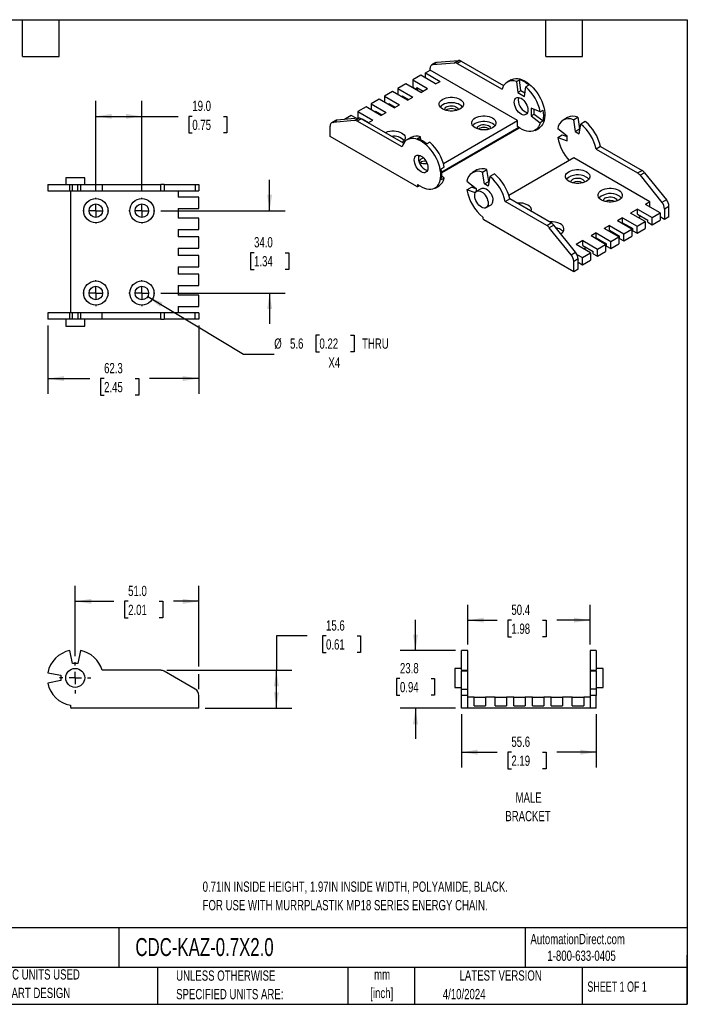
# Model space of a CAD drawing. Header units: millimetres. Extents: x 13 to 546, y 13 to 419.
# Tile 2 of 2: x 271 to 546, y 13 to 419. Entities that reach past the tile are written whole.
import ezdxf

# ---------------------------------------------------------------- set-up
doc = ezdxf.new("R2010")
doc.units = ezdxf.units.MM
doc.header["$LTSCALE"] = 2
doc.linetypes.add('CENTERX2', pattern=[20.32, 12.7, -2.54, 2.54, -2.54])
doc.layers.add('CENTER', color=40, linetype='CENTERX2')
doc.layers.add('DIMENSIONS', color=140, linetype='Continuous', lineweight=25)
doc.layers.add('TEXT', color=140, linetype='Continuous', lineweight=25)
doc.styles.add('SLDTEXTSTYLE0', font='TXT', dxfattribs={"width": 0.7})
doc.styles.add('SLDTEXTSTYLE1', font='TXT', dxfattribs={"width": 0.65})
doc.dimstyles.new('SLDDIMSTYLE0', dxfattribs={"dimtxt": 4.316016, "dimasz": 6.604, "dimexe": 0, "dimexo": 0.0625, "dimgap": 1.079004, "dimtad": 0, "dimtih": 1, "dimtoh": 1, "dimrnd": 1e-09, "dimzin": 12, "dimdsep": 46, "dimtxsty": 'SLDTEXTSTYLE0', "dimsah": 1, "dimcen": 0.09, "dimadec": 0, "dimazin": 3, "dimtfac": 1, "dimtofl": 0, "dimtmove": 0, "dimatfit": 3, "dimfxl": 0, "dimfrac": 2, "dimtolj": 1, "dimtzin": 12, "dimarcsym": 0})
doc.dimstyles.new('SLDDIMSTYLE1', dxfattribs={"dimtxt": 4.316016, "dimasz": 6.604, "dimexe": 0, "dimexo": 0.0625, "dimgap": 1.079004, "dimtad": 0, "dimtih": 1, "dimtoh": 1, "dimrnd": 1e-09, "dimzin": 12, "dimdsep": 46, "dimtxsty": 'SLDTEXTSTYLE0', "dimsah": 1, "dimcen": 0.09, "dimadec": 0, "dimazin": 3, "dimtfac": 1, "dimtmove": 0, "dimatfit": 0, "dimfxl": 0, "dimfrac": 2, "dimtolj": 1, "dimtzin": 12, "dimarcsym": 0})
doc.dimstyles.new('SLDDIMSTYLE2', dxfattribs={"dimtxt": 4.316016, "dimasz": 6.604, "dimexe": 0, "dimexo": 0.0625, "dimgap": 1.079004, "dimtad": 0, "dimtih": 1, "dimtoh": 1, "dimrnd": 1e-09, "dimzin": 4, "dimdsep": 46, "dimtxsty": 'SLDTEXTSTYLE0', "dimsah": 1, "dimcen": 0.09, "dimadec": 0, "dimazin": 1, "dimtfac": 1, "dimtofl": 0, "dimtmove": 0, "dimatfit": 3, "dimfxl": 0, "dimfrac": 2, "dimtolj": 1, "dimtzin": 12, "dimarcsym": 0})
doc.dimstyles.new('SLDDIMSTYLE3', dxfattribs={"dimtxt": 4.316016, "dimasz": 6.604, "dimexe": 0, "dimexo": 0.0625, "dimgap": 1.079004, "dimtad": 0, "dimtih": 1, "dimtoh": 1, "dimrnd": 1e-09, "dimzin": 4, "dimdsep": 46, "dimtxsty": 'SLDTEXTSTYLE0', "dimsah": 1, "dimcen": 0.09, "dimadec": 0, "dimazin": 1, "dimtfac": 1, "dimtmove": 0, "dimatfit": 0, "dimfxl": 0, "dimfrac": 2, "dimtolj": 1, "dimtzin": 12, "dimarcsym": 0})
doc.dimstyles.new('SLDDIMSTYLE4', dxfattribs={"dimtxt": 4.316016, "dimasz": 6.604, "dimexe": 0, "dimexo": 0.0625, "dimgap": 1.079004, "dimtad": 0, "dimtih": 1, "dimtoh": 1, "dimrnd": 1e-09, "dimzin": 12, "dimdsep": 46, "dimtxsty": 'SLDTEXTSTYLE0', "dimsah": 1, "dimcen": 0, "dimadec": 0, "dimazin": 3, "dimtfac": 1, "dimtofl": 0, "dimtmove": 0, "dimatfit": 3, "dimfxl": 0, "dimfrac": 2, "dimtolj": 1, "dimtzin": 12, "dimarcsym": 0})

# ---------------------------------------------------------------- blocks, each defined once
blk = doc.blocks.new('_D_2')
at = {"layer": 'DIMENSIONS'}
for p, q in [((293.59, 156.41), (293.59, 185.38)), ((344.59, 152.07), (344.59, 185.38)), ((293.59, 179.03), (309.57, 179.03)), ((315.42, 179.03), (313.97, 179.03)), ((313.97, 179.03), (313.97, 172.17)), ((328.25, 179.03), (329.7, 179.03)), ((329.7, 179.03), (329.7, 172.17)), ((344.59, 179.03), (334.09, 179.03)), ((313.97, 172.17), (315.42, 172.17)), ((329.7, 172.17), (328.25, 172.17)), ((344.59, 142.74), (344.59, 149.02))]:
    blk.add_line(p, q, dxfattribs=at)
for points in [[(293.59, 179.03), (300.19, 178.01), (300.19, 180.04)], [(344.59, 179.03), (337.98, 180.04), (337.98, 178.01)]]:
    blk.add_solid(points, dxfattribs=at)
at = {"layer": 'DIMENSIONS', "char_height": 4.233, "attachment_point": 1, "style": 'SLDTEXTSTYLE0'}
for s, insert in [('51.0', (315.42, 185.45)), ('2.01', (315.42, 177.63))]:
    blk.add_mtext(s, dxfattribs=dict(at, insert=insert))
blk = doc.blocks.new('_D_3')
at = {"layer": 'DIMENSIONS'}
for p, q in [((389.29, 164.76), (376.59, 164.76)), ((376.59, 164.76), (376.59, 150.55)), ((397.06, 164.76), (395.62, 164.76)), ((395.62, 164.76), (395.62, 157.9)), ((409.89, 164.76), (411.34, 164.76)), ((411.34, 164.76), (411.34, 157.9)), ((395.62, 157.9), (397.06, 157.9)), ((411.34, 157.9), (409.89, 157.9)), ((331.39, 150.55), (382.94, 150.55)), ((376.59, 134.93), (376.59, 150.55)), ((347.13, 134.93), (382.94, 134.93))]:
    blk.add_line(p, q, dxfattribs=at)
for points in [[(376.59, 150.55), (375.57, 143.94), (377.6, 143.94)], [(376.59, 134.93), (377.6, 141.53), (375.57, 141.53)]]:
    blk.add_solid(points, dxfattribs=at)
at = {"layer": 'DIMENSIONS', "char_height": 4.233, "attachment_point": 1, "style": 'SLDTEXTSTYLE0'}
for s, insert in [('15.6', (397.06, 171.19)), ('0.61', (397.06, 163.36))]:
    blk.add_mtext(s, dxfattribs=dict(at, insert=insert))
blk = doc.blocks.new('SW_CENTERMARKSYMBOL_0')
at = {"layer": 'CENTER', "color": 0}
for p, q in [((0, 5.08), (0, 6.44)), ((-5.08, 0), (-6.44, 0)), ((0, 0), (-2.54, 0)), ((0, 0), (0, 2.54)), ((0, 0), (0, -2.54)), ((0, 0), (2.54, 0)), ((5.08, 0), (6.44, 0)), ((0, -5.08), (0, -6.44))]:
    blk.add_line(p, q, dxfattribs=at)
blk = doc.blocks.new('_D_4')
at = {"layer": 'DIMENSIONS'}
for p, q in [((455.56, 161.27), (455.56, 177.6)), ((505.96, 161.27), (505.96, 177.6)), ((455.56, 171.25), (467.68, 171.25)), ((473.53, 171.25), (472.08, 171.25)), ((472.08, 171.25), (472.08, 164.39)), ((486.36, 171.25), (487.81, 171.25)), ((487.81, 171.25), (487.81, 164.39)), ((505.96, 171.25), (492.21, 171.25)), ((472.08, 164.39), (473.53, 164.39)), ((487.81, 164.39), (486.36, 164.39))]:
    blk.add_line(p, q, dxfattribs=at)
for points in [[(455.56, 171.25), (462.16, 170.23), (462.16, 172.26)], [(505.96, 171.25), (499.36, 172.26), (499.36, 170.23)]]:
    blk.add_solid(points, dxfattribs=at)
at = {"layer": 'DIMENSIONS', "char_height": 4.233, "attachment_point": 1, "style": 'SLDTEXTSTYLE0'}
for s, insert in [('50.4', (473.53, 177.67)), ('1.98', (473.53, 169.85))]:
    blk.add_mtext(s, dxfattribs=dict(at, insert=insert))
blk = doc.blocks.new('_D_5')
at = {"layer": 'DIMENSIONS'}
for p, q in [((452.96, 132.39), (452.96, 110.42)), ((508.56, 132.39), (508.56, 110.42)), ((452.96, 116.77), (467.68, 116.77)), ((473.53, 116.77), (472.08, 116.77)), ((472.08, 116.77), (472.08, 109.91)), ((486.36, 116.77), (487.81, 116.77)), ((487.81, 116.77), (487.81, 109.91)), ((508.56, 116.77), (492.21, 116.77)), ((472.08, 109.91), (473.53, 109.91)), ((487.81, 109.91), (486.36, 109.91))]:
    blk.add_line(p, q, dxfattribs=at)
for points in [[(452.96, 116.77), (459.56, 115.76), (459.56, 117.79)], [(508.56, 116.77), (501.96, 117.79), (501.96, 115.76)]]:
    blk.add_solid(points, dxfattribs=at)
at = {"layer": 'DIMENSIONS', "char_height": 4.233, "attachment_point": 1, "style": 'SLDTEXTSTYLE0'}
for s, insert in [('55.6', (473.53, 123.2)), ('2.19', (473.53, 115.37))]:
    blk.add_mtext(s, dxfattribs=dict(at, insert=insert))
blk = doc.blocks.new('_D_6')
at = {"layer": 'DIMENSIONS'}
for p, q in [((433.97, 158.73), (433.97, 171.43)), ((450.42, 158.73), (427.62, 158.73)), ((427.56, 147.13), (426.11, 147.13)), ((426.11, 147.13), (426.11, 140.27)), ((440.39, 147.13), (441.84, 147.13)), ((441.84, 147.13), (441.84, 140.27)), ((426.11, 140.27), (427.56, 140.27)), ((441.84, 140.27), (440.39, 140.27)), ((450.42, 134.93), (427.62, 134.93)), ((433.97, 134.93), (433.97, 122.23))]:
    blk.add_line(p, q, dxfattribs=at)
for points in [[(433.97, 158.73), (434.99, 165.33), (432.96, 165.33)], [(433.97, 134.93), (432.96, 128.32), (434.99, 128.32)]]:
    blk.add_solid(points, dxfattribs=at)
at = {"layer": 'DIMENSIONS', "char_height": 4.233, "attachment_point": 1, "style": 'SLDTEXTSTYLE0'}
for s, insert in [('23.8', (427.56, 153.56)), ('0.94', (427.56, 145.73))]:
    blk.add_mtext(s, dxfattribs=dict(at, insert=insert))
blk = doc.blocks.new('_D_9')
at = {"layer": 'DIMENSIONS'}
for p, q in [((302.09, 348.15), (302.09, 385.56)), ((321.09, 348.15), (321.09, 385.56)), ((302.09, 379.21), (321.09, 379.21)), ((321.09, 379.21), (336.05, 379.21)), ((341.9, 379.21), (340.45, 379.21)), ((340.45, 379.21), (340.45, 372.35)), ((354.72, 379.21), (356.17, 379.21)), ((356.17, 379.21), (356.17, 372.35)), ((340.45, 372.35), (341.9, 372.35)), ((356.17, 372.35), (354.72, 372.35))]:
    blk.add_line(p, q, dxfattribs=at)
for points in [[(302.09, 379.21), (308.69, 378.2), (308.69, 380.23)], [(321.09, 379.21), (314.48, 380.23), (314.48, 378.2)]]:
    blk.add_solid(points, dxfattribs=at)
at = {"layer": 'DIMENSIONS', "char_height": 4.233, "attachment_point": 1, "style": 'SLDTEXTSTYLE0'}
for s, insert in [('19.0', (341.9, 385.64)), ('0.75', (341.9, 377.81))]:
    blk.add_mtext(s, dxfattribs=dict(at, insert=insert))
blk = doc.blocks.new('_D_10')
at = {"layer": 'DIMENSIONS'}
for p, q in [((373.79, 340.27), (373.79, 352.97)), ((328.97, 340.27), (380.14, 340.27)), ((367.37, 322.92), (365.93, 322.92)), ((365.93, 322.92), (365.93, 316.06)), ((380.2, 322.92), (381.65, 322.92)), ((381.65, 322.92), (381.65, 316.06)), ((365.93, 316.06), (367.37, 316.06)), ((381.65, 316.06), (380.2, 316.06)), ((328.97, 306.27), (380.14, 306.27)), ((373.79, 306.27), (373.79, 293.57))]:
    blk.add_line(p, q, dxfattribs=at)
for points in [[(373.79, 340.27), (374.8, 346.87), (372.77, 346.87)], [(373.79, 306.27), (372.77, 299.66), (374.8, 299.66)]]:
    blk.add_solid(points, dxfattribs=at)
at = {"layer": 'DIMENSIONS', "char_height": 4.233, "attachment_point": 1, "style": 'SLDTEXTSTYLE0'}
for s, insert in [('34.0', (367.37, 329.35)), ('1.34', (367.37, 321.52))]:
    blk.add_mtext(s, dxfattribs=dict(at, insert=insert))
blk = doc.blocks.new('_D_11')
at = {"layer": 'DIMENSIONS'}
for p, q in [((282.29, 292.93), (282.29, 264.63)), ((344.59, 292.93), (344.59, 264.63)), ((282.29, 270.98), (299.65, 270.98)), ((305.5, 270.98), (304.05, 270.98)), ((304.05, 270.98), (304.05, 264.12)), ((318.33, 270.98), (319.78, 270.98)), ((319.78, 270.98), (319.78, 264.12)), ((344.59, 270.98), (324.17, 270.98)), ((304.05, 264.12), (305.5, 264.12)), ((319.78, 264.12), (318.33, 264.12))]:
    blk.add_line(p, q, dxfattribs=at)
for points in [[(282.29, 270.98), (288.89, 269.96), (288.89, 271.99)], [(344.59, 270.98), (337.98, 271.99), (337.98, 269.96)]]:
    blk.add_solid(points, dxfattribs=at)
at = {"layer": 'DIMENSIONS', "char_height": 4.233, "attachment_point": 1, "style": 'SLDTEXTSTYLE0'}
for s, insert in [('62.3', (305.5, 277.4)), ('2.45', (305.5, 269.58))]:
    blk.add_mtext(s, dxfattribs=dict(at, insert=insert))
blk = doc.blocks.new('_D_14')
at = {"layer": 'DIMENSIONS'}
for p, q in [((323.49, 304.82), (362.99, 281.11)), ((394.34, 288.93), (392.89, 288.93)), ((392.89, 288.93), (392.89, 282.07)), ((407.17, 288.93), (408.62, 288.93)), ((408.62, 288.93), (408.62, 282.07)), ((362.99, 281.11), (375.69, 281.11)), ((392.89, 282.07), (394.34, 282.07)), ((408.62, 282.07), (407.17, 282.07))]:
    blk.add_line(p, q, dxfattribs=at)
blk.add_solid([(323.49, 304.82), (328.62, 300.55), (329.67, 302.3)], dxfattribs=at)
at = {"layer": 'DIMENSIONS', "char_height": 4.233, "attachment_point": 1, "style": 'SLDTEXTSTYLE0'}
for s, insert in [('%%c', (375.69, 287.53)), ('5.6', (382.21, 287.53)), ('0.22', (394.34, 287.53)), ('THRU', (411.92, 287.53)), ('X4', (398.03, 279.7))]:
    blk.add_mtext(s, dxfattribs=dict(at, insert=insert))
blk = doc.blocks.new('SW_CENTERMARKSYMBOL_2')
at = {"layer": 'CENTER', "color": 0}
for p, q in [((0, 5.08), (0, 5.34)), ((-5.08, 0), (-5.34, 0)), ((0, 0), (-2.54, 0)), ((0, 0), (0, 2.54)), ((0, 0), (0, -2.54)), ((0, 0), (2.54, 0)), ((5.08, 0), (5.34, 0)), ((0, -5.08), (0, -5.34))]:
    blk.add_line(p, q, dxfattribs=at)
blk = doc.blocks.new('SW_CENTERMARKSYMBOL_3')
at = {"layer": 'CENTER', "color": 0}
for p, q in [((0, 5.08), (0, 5.34)), ((-5.08, 0), (-5.34, 0)), ((0, 0), (-2.54, 0)), ((0, 0), (0, 2.54)), ((0, 0), (0, -2.54)), ((0, 0), (2.54, 0)), ((5.08, 0), (5.34, 0)), ((0, -5.08), (0, -5.34))]:
    blk.add_line(p, q, dxfattribs=at)
blk = doc.blocks.new('SW_CENTERMARKSYMBOL_4')
at = {"layer": 'CENTER', "color": 0}
for p, q in [((0, 5.08), (0, 5.34)), ((-5.08, 0), (-5.34, 0)), ((0, 0), (-2.54, 0)), ((0, 0), (0, 2.54)), ((0, 0), (0, -2.54)), ((0, 0), (2.54, 0)), ((5.08, 0), (5.34, 0)), ((0, -5.08), (0, -5.34))]:
    blk.add_line(p, q, dxfattribs=at)
blk = doc.blocks.new('SW_CENTERMARKSYMBOL_5')
at = {"layer": 'CENTER', "color": 0}
for p, q in [((0, 5.08), (0, 5.34)), ((-5.08, 0), (-5.34, 0)), ((0, 0), (-2.54, 0)), ((0, 0), (0, 2.54)), ((0, 0), (0, -2.54)), ((0, 0), (2.54, 0)), ((5.08, 0), (5.34, 0)), ((0, -5.08), (0, -5.34))]:
    blk.add_line(p, q, dxfattribs=at)

msp = doc.modelspace()

# ---------------------------------------------------------------- linework, layer by layer
for p, q in [((440.049, 398.248), (440.049, 399.039)), ((442.332, 401.371), (440.671, 400.412)), ((441.11, 400.548), (442.772, 401.507)), ((441.11, 400.548), (450.092, 401.351)), ((442.772, 401.507), (451.754, 402.31)), ((450.092, 401.351), (451.754, 402.31)), ((452.814, 402.026), (451.153, 401.067)), ((451.153, 401.067), (469.676, 390.373)), ((452.814, 402.026), (470.328, 391.916)), ((436.125, 396.146), (432.801, 394.227)), ((432.801, 394.227), (438.953, 390.676)), ((432.801, 394.227), (432.801, 391.288)), ((442.277, 392.595), (436.125, 396.146)), ((438.105, 397.126), (440.049, 398.248)), ((438.105, 397.126), (444.115, 393.656)), ((438.105, 395.003), (438.105, 397.126)), ((476.112, 377.43), (440.049, 398.248)), ((473.438, 394.31), (471.776, 393.35)), ((475.581, 393.631), (476.819, 394.345)), ((477.384, 389.719), (476.819, 394.345)), ((429.973, 392.595), (426.65, 390.676)), ((426.65, 390.676), (432.801, 387.125)), ((426.65, 390.676), (426.65, 388.227)), ((436.125, 389.043), (429.973, 392.595)), ((432.801, 391.288), (434.569, 390.267)), ((434.569, 391.166), (437.185, 389.655)), ((434.569, 390.267), (434.569, 391.166)), ((434.569, 390.267), (435.347, 390.717)), ((436.125, 389.043), (438.953, 390.676)), ((442.277, 392.595), (444.115, 393.656)), ((475.581, 393.631), (476.147, 389.004)), ((478.905, 387.412), (479.47, 391.386)), ((480.708, 392.1), (479.47, 391.386)), ((419.013, 386.268), (415.689, 384.349)), ((425.165, 382.716), (419.013, 386.268)), ((424.528, 389.452), (421.205, 387.533)), ((421.205, 387.533), (427.357, 383.982)), ((421.205, 387.533), (421.205, 385.002)), ((430.68, 385.9), (424.528, 389.452)), ((428.417, 387.614), (431.033, 386.104)), ((428.417, 387.206), (428.417, 387.614)), ((428.842, 386.961), (429.195, 387.165)), ((430.68, 385.9), (432.801, 387.125)), ((477.384, 389.719), (476.147, 389.004)), ((476.147, 389.004), (478.905, 387.412)), ((479.093, 388.733), (477.384, 389.719)), ((413.568, 383.124), (410.245, 381.206)), ((419.72, 379.573), (413.568, 383.124)), ((415.689, 384.349), (421.841, 380.798)), ((415.689, 384.349), (415.689, 381.9)), ((422.973, 384.471), (425.589, 382.961)), ((422.973, 383.982), (422.973, 384.471)), ((423.327, 383.777), (423.751, 384.022)), ((425.165, 382.716), (427.357, 383.982)), ((485.422, 381.078), (481.698, 382.575)), ((481.698, 382.575), (481.698, 379.39)), ((482.935, 380.104), (482.935, 382.077)), ((410.494, 378.492), (401.512, 377.688)), ((407.416, 379.573), (404.635, 377.968)), ((409.451, 378.398), (407.416, 379.573)), ((408.832, 377.532), (410.494, 378.492)), ((411.555, 378.207), (409.893, 377.248)), ((410.245, 381.206), (416.396, 377.654)), ((410.245, 381.206), (410.245, 378.469)), ((429.069, 368.097), (411.555, 378.207)), ((412.012, 378.144), (414.628, 376.634)), ((412.012, 377.943), (412.012, 378.144)), ((417.457, 381.287), (420.073, 379.777)), ((417.457, 380.879), (417.457, 381.287)), ((417.882, 380.634), (418.235, 380.838)), ((419.72, 379.573), (421.841, 380.798)), ((481.698, 379.39), (482.935, 380.104)), ((481.698, 379.39), (485.422, 376.587)), ((482.935, 380.104), (486.659, 377.301)), ((485.422, 381.078), (486.659, 381.792)), ((496.737, 378.696), (494.899, 377.634)), ((499.093, 377.79), (500.931, 378.851)), ((500.931, 378.851), (501.691, 374.013)), ((398.79, 370.918), (398.79, 375.22)), ((401.073, 377.553), (399.411, 376.594)), ((399.85, 376.729), (401.512, 377.688)), ((408.832, 377.532), (399.85, 376.729)), ((428.416, 366.555), (409.893, 377.248)), ((412.616, 377.594), (412.79, 377.695)), ((414.454, 376.533), (416.396, 377.654)), ((476.59, 374.603), (444.768, 356.233)), ((444.783, 356.072), (476.722, 374.51)), ((445.457, 359.733), (476.112, 377.43)), ((476.112, 374.96), (476.112, 377.43)), ((483.275, 373.431), (484.937, 374.39)), ((486.659, 377.301), (485.422, 376.587)), ((496.476, 371.002), (492.659, 374.039)), ((499.093, 377.79), (499.853, 372.952)), ((499.853, 372.952), (501.691, 374.013)), ((501.444, 372.033), (502.166, 376.024)), ((501.691, 374.013), (501.792, 373.955)), ((504.005, 377.085), (502.166, 376.024)), ((434.498, 350.304), (398.79, 370.918)), ((432.178, 370.491), (430.517, 369.532)), ((434.746, 370.057), (435.983, 370.772)), ((436.138, 369.504), (435.983, 370.772)), ((492.667, 370.486), (494.505, 371.547)), ((492.667, 370.486), (496.476, 369.165)), ((494.505, 371.547), (496.476, 370.864)), ((496.476, 369.165), (496.476, 371.002)), ((499.853, 372.952), (501.444, 372.033)), ((439.872, 368.527), (438.635, 367.812)), ((510.313, 366.766), (508.475, 365.705)), ((510.313, 366.766), (527.423, 356.889)), ((499.234, 362.041), (472.455, 346.581)), ((530.7, 343.876), (499.234, 362.041)), ((508.475, 365.705), (525.584, 355.828)), ((444.586, 357.504), (445.824, 358.219)), ((289.685, 353.866), (289.685, 351.066)), ((293.585, 353.866), (289.685, 353.866)), ((297.485, 353.866), (293.585, 353.866)), ((297.485, 351.066), (297.485, 353.866)), ((445.824, 353.728), (444.586, 353.013)), ((445.824, 353.728), (444.803, 354.496)), ((459.261, 357.061), (457.422, 356)), ((461.616, 356.155), (463.454, 357.216)), ((462.376, 351.317), (461.616, 356.155)), ((464.215, 352.378), (463.454, 357.216)), ((464.689, 354.389), (463.967, 350.398)), ((466.528, 355.45), (464.689, 354.389)), ((525.584, 355.828), (527.423, 356.889)), ((528.483, 355.949), (526.645, 354.887)), ((526.645, 354.887), (535.65, 343.685)), ((528.483, 355.949), (537.489, 344.746)), ((282.287, 351.066), (282.287, 348.466)), ((282.287, 351.066), (291.385, 351.066)), ((291.385, 348.466), (291.385, 351.066)), ((291.385, 351.066), (292.46, 351.066)), ((292.46, 348.466), (292.46, 351.066)), ((292.46, 351.066), (294.71, 351.066)), ((294.71, 348.466), (294.71, 351.066)), ((294.71, 351.066), (295.732, 351.066)), ((295.732, 351.066), (295.732, 348.466)), ((295.732, 351.066), (304.654, 351.066)), ((304.654, 351.066), (304.654, 348.466)), ((304.654, 351.066), (328.85, 351.066)), ((328.85, 348.466), (328.85, 351.066)), ((330.35, 351.066), (328.85, 351.066)), ((330.35, 351.066), (330.35, 348.466)), ((330.35, 351.066), (343.085, 351.066)), ((343.085, 351.066), (343.085, 348.466)), ((343.085, 351.066), (344.585, 351.066)), ((344.585, 351.066), (344.585, 348.466)), ((434.748, 350.279), (435.463, 350.692)), ((434.852, 351.141), (434.852, 350.508)), ((435.33, 350.784), (434.852, 350.508)), ((442.016, 349.613), (443.677, 350.572)), ((455.183, 352.405), (459, 349.367)), ((455.19, 348.851), (457.029, 349.913)), ((459, 349.229), (457.029, 349.913)), ((462.376, 351.317), (464.215, 352.378)), ((463.967, 350.398), (462.376, 351.317)), ((464.315, 352.32), (464.215, 352.378)), ((498.88, 351.794), (498.836, 351.768)), ((282.287, 348.466), (291.385, 348.466)), ((291.385, 348.466), (292.46, 348.466)), ((291.585, 348.466), (291.585, 298.066)), ((292.46, 348.466), (294.71, 348.466)), ((294.71, 348.466), (295.732, 348.466)), ((295.732, 348.466), (304.654, 348.466)), ((304.654, 348.466), (328.85, 348.466)), ((328.85, 348.466), (330.35, 348.466)), ((330.35, 348.466), (343.085, 348.466)), ((336.085, 348.466), (336.085, 345.866)), ((344.585, 345.866), (336.085, 345.866)), ((343.085, 348.466), (344.585, 348.466)), ((344.585, 341.166), (344.585, 345.866)), ((458.671, 347.644), (455.19, 348.851)), ((459, 349.367), (459, 348.095)), ((461.222, 349.418), (459.242, 348.275)), ((463.142, 341.52), (465.121, 342.663)), ((470.998, 344.07), (472.837, 345.131)), ((488.107, 334.193), (470.998, 344.07)), ((489.946, 335.254), (472.837, 345.131)), ((512.316, 344.038), (512.271, 344.012)), ((530.7, 343.876), (528.862, 342.814)), ((534.872, 339.345), (528.862, 342.814)), ((530.7, 341.753), (530.7, 343.876)), ((537.489, 344.746), (535.65, 343.685)), ((538.549, 342.013), (536.711, 340.951)), ((538.549, 337.711), (538.549, 342.013)), ((336.085, 341.166), (344.585, 341.166)), ((336.085, 341.166), (336.085, 337.166)), ((461.757, 337.609), (461.757, 337.058)), ((519.387, 337.344), (517.265, 336.12)), ((519.387, 337.344), (525.397, 333.875)), ((519.387, 335.303), (519.387, 337.344)), ((525.538, 340.896), (522.71, 339.263)), ((528.72, 335.793), (522.71, 339.263)), ((525.538, 340.896), (531.549, 337.426)), ((525.538, 338.854), (525.538, 340.896)), ((525.538, 338.854), (529.781, 336.405)), ((527.024, 337.997), (525.963, 337.385)), ((531.549, 337.426), (534.872, 339.345)), ((531.549, 334.486), (531.549, 337.426)), ((534.872, 339.345), (534.872, 336.405)), ((536.711, 336.65), (534.872, 337.711)), ((536.711, 340.951), (536.711, 336.65)), ((538.549, 337.711), (536.711, 336.65)), ((344.585, 337.166), (336.085, 337.166)), ((344.585, 332.466), (344.585, 337.166)), ((499.234, 315.015), (462.111, 336.446)), ((488.107, 334.193), (489.946, 335.254)), ((491.007, 334.314), (489.168, 333.253)), ((498.173, 322.05), (489.168, 333.253)), ((500.012, 323.111), (491.007, 334.314)), ((513.942, 334.201), (511.821, 332.977)), ((513.942, 334.201), (519.952, 330.731)), ((513.942, 332.16), (513.942, 334.201)), ((523.276, 332.65), (517.265, 336.12)), ((519.387, 335.303), (523.629, 332.854)), ((520.872, 334.446), (520.518, 334.242)), ((525.397, 333.875), (528.72, 335.793)), ((525.397, 330.935), (525.397, 333.875)), ((528.72, 335.793), (528.72, 332.854)), ((529.781, 335.507), (529.781, 336.405)), ((529.781, 335.507), (531.549, 334.486)), ((531.549, 334.486), (534.872, 336.405)), ((336.085, 332.466), (344.585, 332.466)), ((336.085, 332.466), (336.085, 329.466)), ((344.585, 329.466), (336.085, 329.466)), ((344.585, 324.766), (344.585, 329.466)), ((508.497, 331.058), (506.376, 329.833)), ((512.386, 326.364), (506.376, 329.833)), ((508.497, 331.058), (514.508, 327.588)), ((508.497, 329.017), (508.497, 331.058)), ((517.831, 329.507), (511.821, 332.977)), ((513.942, 332.16), (518.185, 329.711)), ((514.508, 327.588), (517.831, 329.507)), ((515.427, 331.302), (515.074, 331.098)), ((517.831, 329.507), (517.831, 326.567)), ((518.185, 328.812), (518.185, 329.711)), ((519.952, 330.731), (523.276, 332.65)), ((519.952, 327.792), (519.952, 330.731)), ((519.952, 327.792), (523.276, 329.71)), ((523.276, 332.65), (523.276, 329.71)), ((523.629, 331.956), (523.629, 332.854)), ((523.629, 331.956), (525.397, 330.935)), ((525.397, 330.935), (528.72, 332.854)), ((503.052, 327.915), (500.224, 326.282)), ((506.234, 322.812), (500.224, 326.282)), ((503.052, 327.915), (509.063, 324.445)), ((503.052, 325.873), (503.052, 327.915)), ((503.052, 325.873), (507.295, 323.424)), ((508.497, 329.017), (512.74, 326.567)), ((509.063, 324.445), (512.386, 326.364)), ((509.982, 328.159), (509.629, 327.955)), ((512.386, 326.364), (512.386, 323.424)), ((512.74, 325.669), (512.74, 326.567)), ((512.74, 325.669), (514.508, 324.649)), ((514.508, 324.649), (514.508, 327.588)), ((514.508, 324.649), (517.831, 326.567)), ((518.185, 328.812), (519.952, 327.792)), ((336.085, 324.766), (344.585, 324.766)), ((336.085, 324.766), (336.085, 321.766)), ((344.585, 321.766), (336.085, 321.766)), ((344.585, 317.066), (344.585, 321.766)), ((498.173, 322.05), (500.012, 323.111)), ((500.574, 322.243), (502.911, 320.894)), ((502.911, 320.894), (506.234, 322.812)), ((504.538, 325.016), (503.477, 324.404)), ((506.234, 322.812), (506.234, 319.873)), ((507.295, 322.526), (507.295, 323.424)), ((507.295, 322.526), (509.063, 321.506)), ((509.063, 321.506), (509.063, 324.445)), ((509.063, 321.506), (512.386, 323.424)), ((336.085, 317.066), (344.585, 317.066)), ((336.085, 317.066), (336.085, 314.066)), ((501.073, 320.378), (499.234, 319.316)), ((499.234, 315.015), (499.234, 319.316)), ((501.073, 316.076), (501.073, 320.378)), ((501.073, 319.914), (501.143, 319.873)), ((501.143, 318.975), (501.143, 319.873)), ((501.143, 318.975), (502.911, 317.954)), ((502.911, 317.954), (502.911, 320.894)), ((502.911, 317.954), (506.234, 319.873)), ((344.585, 314.066), (336.085, 314.066)), ((344.585, 309.366), (344.585, 314.066)), ((501.073, 316.076), (499.234, 315.015)), ((336.085, 309.366), (344.585, 309.366)), ((336.085, 309.366), (336.085, 305.366)), ((344.585, 305.366), (336.085, 305.366)), ((344.585, 300.666), (344.585, 305.366)), ((282.287, 298.066), (282.287, 295.466)), ((291.385, 298.066), (282.287, 298.066)), ((291.385, 295.466), (291.385, 298.066)), ((292.46, 298.066), (291.385, 298.066)), ((292.46, 295.466), (292.46, 298.066)), ((294.71, 298.066), (292.46, 298.066)), ((294.71, 298.066), (294.71, 295.466)), ((295.732, 298.066), (294.71, 298.066)), ((295.732, 298.066), (295.732, 295.466)), ((304.654, 298.066), (295.732, 298.066)), ((304.654, 295.466), (304.654, 298.066)), ((328.85, 298.066), (304.654, 298.066)), ((328.85, 295.466), (328.85, 298.066)), ((330.35, 298.066), (328.85, 298.066)), ((330.35, 298.066), (330.35, 295.466)), ((343.085, 298.066), (330.35, 298.066)), ((336.085, 300.666), (344.585, 300.666)), ((336.085, 300.666), (336.085, 298.066)), ((343.085, 295.466), (343.085, 298.066)), ((344.585, 298.066), (343.085, 298.066)), ((344.585, 298.066), (344.585, 295.466)), ((291.385, 295.466), (282.287, 295.466)), ((289.685, 295.466), (289.685, 292.666)), ((289.685, 292.666), (297.485, 292.666)), ((292.46, 295.466), (291.385, 295.466)), ((294.71, 295.466), (292.46, 295.466)), ((295.732, 295.466), (294.71, 295.466)), ((304.654, 295.466), (295.732, 295.466)), ((297.485, 292.666), (297.485, 295.466)), ((328.85, 295.466), (304.654, 295.466)), ((328.85, 295.466), (330.35, 295.466)), ((343.085, 295.466), (330.35, 295.466)), ((344.585, 295.466), (343.085, 295.466)), ((292.46, 153.328), (291.385, 158.716)), ((295.732, 158.726), (294.71, 153.328)), ((455.56, 158.726), (452.96, 158.726)), ((452.96, 150.549), (452.96, 158.726)), ((455.56, 150.549), (455.56, 158.726)), ((508.56, 158.726), (505.96, 158.726)), ((505.96, 158.726), (505.96, 150.549)), ((508.56, 158.726), (508.56, 150.549)), ((294.71, 153.328), (292.46, 153.328)), ((328.85, 150.549), (304.654, 150.549)), ((452.96, 151.328), (450.16, 151.328)), ((450.16, 151.328), (450.16, 147.428)), ((452.96, 150.549), (455.56, 150.549)), ((452.96, 150.549), (452.96, 150.147)), ((455.56, 150.147), (455.56, 150.549)), ((505.96, 150.549), (508.56, 150.549)), ((505.96, 150.549), (505.96, 150.147)), ((511.36, 151.328), (508.56, 151.328)), ((508.56, 150.147), (508.56, 150.549)), ((511.36, 143.528), (511.36, 151.328)), ((282.287, 149.575), (287.685, 148.553)), ((287.685, 148.553), (287.685, 146.303)), ((343.085, 142.794), (330.35, 150.147)), ((450.16, 147.428), (450.16, 143.528)), ((455.56, 150.147), (452.96, 150.147)), ((452.96, 142.794), (452.96, 150.147)), ((455.56, 142.794), (455.56, 150.147)), ((508.56, 150.147), (505.96, 150.147)), ((505.96, 150.147), (505.96, 142.794)), ((508.56, 150.147), (508.56, 142.794)), ((287.685, 146.303), (282.297, 145.228)), ((450.16, 143.528), (452.96, 143.528)), ((452.96, 142.794), (455.56, 142.794)), ((452.96, 140.196), (452.96, 142.794)), ((455.56, 140.196), (455.56, 142.794)), ((508.56, 142.794), (505.96, 142.794)), ((505.96, 142.794), (505.96, 140.196)), ((508.56, 143.528), (511.36, 143.528)), ((508.56, 142.794), (508.56, 140.196)), ((344.585, 134.928), (344.585, 140.196)), ((455.56, 140.196), (452.96, 140.196)), ((452.96, 134.928), (452.96, 140.196)), ((455.56, 134.928), (455.56, 140.196)), ((458.16, 139.528), (455.56, 139.528)), ((458.16, 135.928), (458.16, 139.528)), ((458.16, 139.528), (462.86, 139.528)), ((462.86, 139.528), (462.86, 135.928)), ((466.86, 139.528), (462.86, 139.528)), ((466.86, 135.928), (466.86, 139.528)), ((466.86, 139.528), (471.56, 139.528)), ((471.56, 139.528), (471.56, 135.928)), ((474.56, 139.528), (471.56, 139.528)), ((474.56, 135.928), (474.56, 139.528)), ((474.56, 139.528), (479.26, 139.528)), ((479.26, 139.528), (479.26, 135.928)), ((482.26, 139.528), (479.26, 139.528)), ((482.26, 135.928), (482.26, 139.528)), ((482.26, 139.528), (486.96, 139.528)), ((486.96, 139.528), (486.96, 135.928)), ((489.96, 139.528), (486.96, 139.528)), ((489.96, 135.928), (489.96, 139.528)), ((489.96, 139.528), (494.66, 139.528)), ((494.66, 139.528), (494.66, 135.928)), ((498.66, 139.528), (494.66, 139.528)), ((498.66, 135.928), (498.66, 139.528)), ((498.66, 139.528), (503.36, 139.528)), ((503.36, 139.528), (503.36, 135.928)), ((505.96, 139.528), (503.36, 139.528)), ((505.96, 140.196), (505.96, 134.928)), ((508.56, 140.196), (505.96, 140.196)), ((508.56, 134.928), (508.56, 140.196)), ((291.585, 136.104), (291.585, 135.428)), ((344.585, 134.928), (292.085, 134.928)), ((455.56, 134.928), (452.96, 134.928)), ((505.96, 134.928), (455.56, 134.928)), ((458.16, 135.928), (462.86, 135.928)), ((466.86, 135.928), (471.56, 135.928)), ((474.56, 135.928), (479.26, 135.928)), ((482.26, 135.928), (486.96, 135.928)), ((489.96, 135.928), (494.66, 135.928)), ((498.66, 135.928), (503.36, 135.928)), ((508.56, 134.928), (505.96, 134.928))]:
    msp.add_line(p, q)
at = {"flags": 128}
for points in [[(442.332, 401.371), (442.541, 401.462), (442.772, 401.507)], [(473.438, 394.31), (473.772, 394.481), (474.508, 394.731), (475.306, 394.842), (476.156, 394.813), (477.046, 394.645), (477.965, 394.339), (478.9, 393.9), (479.839, 393.334), (480.77, 392.648), (481.679, 391.851), (482.555, 390.953), (483.386, 389.968), (484.161, 388.908), (484.87, 387.787), (485.503, 386.62), (486.051, 385.423), (486.508, 384.211), (486.868, 383.002), (487.125, 381.81), (487.276, 380.652), (487.319, 379.544), (487.253, 378.5), (487.08, 377.533), (486.802, 376.658), (486.422, 375.886), (485.945, 375.226), (485.379, 374.688), (484.937, 374.39)], [(452.282, 382.206), (451.615, 381.882), (450.86, 381.631), (450.041, 381.459), (449.182, 381.371), (448.311, 381.371), (447.453, 381.459), (446.634, 381.631), (445.879, 381.882), (445.211, 382.206), (444.651, 382.591), (444.215, 383.027), (443.917, 383.5), (443.766, 383.995), (443.766, 384.498), (443.917, 384.994), (444.215, 385.467), (444.651, 385.902), (445.211, 386.288), (445.879, 386.611), (446.634, 386.863), (447.453, 387.035), (448.311, 387.122), (449.182, 387.122), (450.041, 387.035), (450.86, 386.863), (451.615, 386.611), (452.282, 386.288), (452.842, 385.902), (453.278, 385.467), (453.576, 384.994), (453.728, 384.498), (453.728, 383.995), (453.576, 383.5), (453.278, 383.027), (452.842, 382.591), (452.282, 382.206)], [(474.697, 385.024), (474.752, 385.629), (474.913, 386.149), (475.174, 386.563), (475.526, 386.855), (475.954, 387.014), (476.443, 387.033), (476.974, 386.913), (477.526, 386.657), (478.078, 386.276), (478.608, 385.783), (479.097, 385.199), (479.526, 384.546), (479.878, 383.848), (480.139, 383.132), (480.3, 382.427), (480.354, 381.758), (480.3, 381.152), (480.139, 380.632), (479.878, 380.219), (479.526, 379.927), (479.097, 379.768), (478.608, 379.748), (478.078, 379.869), (477.526, 380.125), (476.974, 380.506), (476.443, 380.998), (475.954, 381.582), (475.526, 382.236), (475.174, 382.934), (474.913, 383.649), (474.752, 384.355), (474.697, 385.024)], [(476.538, 387.022), (476.413, 386.589), (476.359, 385.983)], [(453.338, 383.104), (453.278, 383.18), (452.842, 383.616), (452.282, 384.002), (451.615, 384.325), (450.86, 384.577), (450.041, 384.749), (449.182, 384.836), (448.311, 384.836), (447.453, 384.749), (446.634, 384.577), (445.879, 384.325), (445.211, 384.002), (444.651, 383.616), (444.215, 383.18), (444.155, 383.104)], [(445.953, 381.853), (445.948, 381.914), (446.004, 382.287), (446.209, 382.644), (446.55, 382.963), (447.01, 383.229), (447.563, 383.426), (448.18, 383.544), (448.828, 383.576), (449.471, 383.522), (450.075, 383.383), (450.608, 383.168), (451.04, 382.888), (451.349, 382.557), (451.517, 382.195), (451.54, 381.853)], [(465.717, 374.45), (465.05, 374.127), (464.295, 373.875), (463.476, 373.703), (462.617, 373.616), (461.746, 373.616), (460.888, 373.703), (460.069, 373.875), (459.314, 374.127), (458.646, 374.45), (458.086, 374.835), (457.65, 375.271), (457.352, 375.744), (457.201, 376.239), (457.201, 376.743), (457.352, 377.238), (457.65, 377.711), (458.086, 378.147), (458.646, 378.532), (459.314, 378.855), (460.069, 379.107), (460.888, 379.279), (461.746, 379.366), (462.617, 379.366), (463.476, 379.279), (464.295, 379.107), (465.05, 378.855), (465.717, 378.532), (466.277, 378.147), (466.713, 377.711), (467.011, 377.238), (467.163, 376.743), (467.163, 376.239), (467.011, 375.744), (466.713, 375.271), (466.277, 374.835), (465.717, 374.45)], [(401.512, 377.688), (401.281, 377.644), (401.073, 377.553)], [(466.773, 375.348), (466.713, 375.425), (466.277, 375.86), (465.717, 376.246), (465.05, 376.569), (464.295, 376.821), (463.476, 376.993), (462.617, 377.08), (461.746, 377.08), (460.888, 376.993), (460.069, 376.821), (459.314, 376.569), (458.646, 376.246), (458.086, 375.86), (457.65, 375.425), (457.59, 375.348)], [(459.388, 374.097), (459.383, 374.158), (459.439, 374.532), (459.644, 374.888), (459.985, 375.207), (460.445, 375.473), (460.998, 375.67), (461.615, 375.788), (462.263, 375.82), (462.906, 375.766), (463.511, 375.627), (464.043, 375.412), (464.475, 375.132), (464.784, 374.802), (464.952, 374.439), (464.975, 374.097)], [(485.422, 376.587), (485.144, 375.71), (484.765, 374.935), (484.289, 374.273), (483.723, 373.733), (483.074, 373.323), (482.35, 373.047), (481.562, 372.909), (480.72, 372.911), (479.836, 373.054), (478.92, 373.335), (477.986, 373.75), (477.046, 374.294), (476.112, 374.96)], [(421.391, 372.529), (421.837, 372.732), (422.592, 372.984), (423.411, 373.156), (424.269, 373.243), (425.141, 373.243), (425.999, 373.156), (426.818, 372.984), (427.573, 372.732), (428.241, 372.409), (428.801, 372.024), (429.237, 371.588), (429.535, 371.115), (429.686, 370.62), (429.686, 370.116), (429.535, 369.621), (429.237, 369.148), (428.801, 368.712), (428.449, 368.455)], [(434.852, 351.141), (435.785, 350.476), (436.724, 349.932), (437.657, 349.517), (438.572, 349.236), (439.456, 349.093), (440.297, 349.09), (441.085, 349.226), (441.808, 349.501), (442.457, 349.91), (443.024, 350.448), (443.5, 351.108), (443.88, 351.88), (444.159, 352.756), (444.332, 353.722), (444.397, 354.766), (444.354, 355.874), (444.203, 357.032), (443.946, 358.224), (443.587, 359.433), (443.13, 360.645), (442.581, 361.842), (441.948, 363.009), (441.24, 364.13), (440.465, 365.19), (439.634, 366.175), (438.757, 367.073), (437.848, 367.87), (436.918, 368.556), (435.979, 369.122), (435.043, 369.561), (434.125, 369.867), (433.234, 370.035), (432.384, 370.064), (431.586, 369.953), (430.85, 369.703), (430.187, 369.318), (429.605, 368.803), (429.111, 368.165), (428.714, 367.412), (428.416, 366.555)], [(439.095, 357.939), (439.04, 357.333), (438.879, 356.814), (438.618, 356.4), (438.266, 356.108), (437.838, 355.949), (437.349, 355.93), (436.818, 356.05), (436.266, 356.306), (435.714, 356.687), (435.184, 357.179), (434.695, 357.764), (434.266, 358.417), (433.914, 359.115), (433.653, 359.831), (433.492, 360.536), (433.438, 361.205), (433.492, 361.811), (433.653, 362.331), (433.914, 362.744), (434.266, 363.036), (434.695, 363.195), (435.184, 363.214), (435.714, 363.094), (436.266, 362.838), (436.818, 362.457), (437.349, 361.965), (437.838, 361.381), (438.266, 360.727), (438.618, 360.029), (438.879, 359.313), (439.04, 358.608), (439.095, 357.939)], [(504.396, 356.448), (504.956, 356.063), (505.392, 355.627), (505.69, 355.154), (505.841, 354.659), (505.841, 354.156), (505.69, 353.66), (505.392, 353.187), (504.956, 352.752), (504.396, 352.366), (503.728, 352.043), (502.973, 351.791), (502.154, 351.619), (501.296, 351.532), (500.425, 351.532), (499.566, 351.619), (498.747, 351.791), (497.993, 352.043), (497.325, 352.366), (496.765, 352.752), (496.329, 353.187), (496.031, 353.66), (495.879, 354.156), (495.879, 354.659), (496.031, 355.154), (496.329, 355.627), (496.765, 356.063), (497.325, 356.448), (497.993, 356.772), (498.747, 357.023), (499.566, 357.195), (500.425, 357.283), (501.296, 357.283), (502.154, 357.195), (502.973, 357.023), (503.728, 356.772), (504.396, 356.448)], [(498.88, 353.264), (499.39, 353.497), (499.98, 353.655), (500.616, 353.731), (501.266, 353.72), (501.894, 353.623), (502.466, 353.445), (502.952, 353.195), (503.325, 352.888), (503.565, 352.539), (503.659, 352.168), (503.654, 352.013)], [(461.222, 349.418), (461.639, 349.572), (462.116, 349.591), (462.634, 349.474), (463.172, 349.225), (463.71, 348.853), (464.227, 348.373), (464.704, 347.803), (465.122, 347.166), (465.465, 346.486), (465.719, 345.788), (465.876, 345.1), (465.929, 344.448)], [(517.831, 348.692), (518.391, 348.307), (518.827, 347.871), (519.125, 347.398), (519.276, 346.903), (519.276, 346.4), (519.125, 345.904), (518.827, 345.431), (518.391, 344.996), (517.831, 344.61), (517.163, 344.287), (516.409, 344.035), (515.59, 343.863), (514.731, 343.776), (513.86, 343.776), (513.001, 343.863), (512.182, 344.035), (511.428, 344.287), (510.76, 344.61), (510.2, 344.996), (509.764, 345.431), (509.466, 345.904), (509.314, 346.4), (509.314, 346.903), (509.466, 347.398), (509.764, 347.871), (510.2, 348.307), (510.76, 348.692), (511.428, 349.016), (512.182, 349.267), (513.001, 349.439), (513.86, 349.527), (514.731, 349.527), (515.59, 349.439), (516.409, 349.267), (517.163, 349.016), (517.831, 348.692)], [(463.949, 343.305), (463.896, 342.714), (463.739, 342.208), (463.485, 341.804), (463.142, 341.52), (462.724, 341.365), (462.247, 341.346), (461.73, 341.463), (461.192, 341.713), (460.654, 342.084), (460.136, 342.564), (459.66, 343.134), (459.242, 343.771), (458.899, 344.452), (458.644, 345.149), (458.487, 345.837), (458.434, 346.489), (458.487, 347.08), (458.644, 347.587), (458.899, 347.99), (459.242, 348.275), (459.66, 348.429), (460.136, 348.448), (460.654, 348.331), (461.192, 348.082), (461.73, 347.71), (462.247, 347.23), (462.724, 346.66), (463.142, 346.023), (463.485, 345.343), (463.739, 344.645), (463.896, 343.957), (463.949, 343.305)], [(512.316, 345.508), (512.825, 345.741), (513.415, 345.899), (514.051, 345.975), (514.701, 345.964), (515.329, 345.867), (515.901, 345.689), (516.387, 345.44), (516.76, 345.132), (517, 344.783), (517.094, 344.412), (517.089, 344.258)]]:
    msp.add_lwpolyline(points, dxfattribs=at)
for centre, radius in [((302.085, 340.266), 5), ((302.085, 340.266), 2.8), ((321.085, 340.266), 5), ((321.085, 340.266), 2.8), ((302.085, 306.266), 5), ((302.085, 306.266), 2.8), ((321.085, 306.266), 5), ((321.085, 306.266), 2.8), ((293.585, 147.428), 3.9)]:
    msp.add_circle(centre, radius)
for centre, radius, start, end in [((441.351, 399.251), 1.319, 100.54678, 189.25188), ((450.168, 399.512), 1.841, 57.65072, 92.35776), ((451.829, 400.471), 1.841, 57.65072, 92.35776), ((473.501, 384.107), 10.763, 47.9617, 72.04368), ((474.024, 389.474), 4.44, 69.4616, 168.30562), ((467.034, 377.334), 18.765, 11.50984, 48.49016), ((448.747, 378.361), 4.022, 55.53258, 124.46742), ((481.905, 385.989), 5.546, 180.06192, 251.83055), ((410.57, 376.652), 1.841, 57.65072, 92.35776), ((476.13, 379.547), 10.766, 347.96096, 12.03904), ((497.224, 373.602), 4.585, 65.94954, 174.53142), ((499.003, 374.201), 5.034, 67.48299, 116.75774), ((400.092, 375.432), 1.319, 100.54678, 189.25188), ((408.908, 375.693), 1.841, 57.65072, 92.35776), ((462.182, 370.605), 4.022, 55.53258, 124.46742), ((490.224, 361.635), 18.699, 12.57203, 50.30928), ((492.062, 362.696), 18.699, 12.57203, 50.30928), ((424.963, 364.843), 6.162, 45.3173, 97.78596), ((434.4, 366.303), 4.741, 70.49486, 117.94598), ((431.428, 359.818), 10.763, 47.9617, 72.04368), ((511.174, 373.718), 18.788, 189.90665, 222.73948), ((427.436, 354.474), 18.765, 11.50979, 48.49021), ((437.706, 356.655), 6.507, 104.67808, 113.31476), ((440.534, 362.036), 5.384, 167.47909, 252.51554), ((437.455, 359.577), 2.311, 90.85787, 153.99157), ((438.121, 367.799), 8.076, 251.4052, 274.34315), ((437.998, 357.053), 3.673, 85.70927, 125.5239), ((441.085, 354.642), 4.826, 302.48882, 349.07368), ((434.057, 355.259), 10.766, 347.96096, 12.03904), ((459.747, 351.968), 4.585, 65.94954, 174.53142), ((461.523, 352.658), 4.95, 67.04039, 117.20035), ((452.767, 340.012), 18.677, 12.54851, 50.3328), ((454.606, 341.074), 18.677, 12.54851, 50.3328), ((500.941, 348.204), 6.887, 59.89376, 132.71554), ((502.814, 351.232), 3.33, 37.60589, 61.62829), ((523.567, 352.484), 3.905, 37.97873, 58.8941), ((525.405, 353.546), 3.905, 37.97873, 58.8941), ((434.636, 350.473), 0.218, 230.79671, 9.21404), ((499.397, 352.038), 1.331, 112.84461, 181.03678), ((500.858, 348.023), 4.258, 61.57849, 117.67192), ((473.41, 351.956), 18.483, 189.66978, 230.91541), ((514.376, 340.448), 6.887, 59.89376, 132.71554), ((512.832, 344.282), 1.331, 112.84461, 181.03678), ((516.249, 343.476), 3.33, 37.60589, 61.62829), ((464.074, 344.212), 1.87, 304.05635, 7.25583), ((476.854, 335.848), 7.578, 62.49326, 97.26284), ((479.521, 340.467), 2.262, 347.9797, 68.37471), ((514.293, 340.267), 4.258, 61.57849, 117.67192), ((532.111, 340.739), 4.605, 2.63929, 39.77207), ((533.949, 341.801), 4.605, 2.63929, 39.77207), ((462.525, 337.093), 0.768, 182.60548, 237.39452), ((486.09, 330.85), 3.905, 37.97873, 58.8941), ((490.289, 328.092), 7.578, 62.49326, 97.26284), ((487.929, 331.911), 3.905, 37.97873, 58.8941), ((493.004, 332.778), 2.181, 292.96314, 68.9065), ((490.703, 326.959), 6.366, 61.00192, 79.24267), ((492.207, 329.597), 3.33, 37.60589, 61.62829), ((494.634, 319.104), 4.605, 2.63929, 39.77207), ((496.473, 320.166), 4.605, 2.63929, 39.77207), ((293.585, 147.428), 11.5, 101.02891, 169.24258), ((293.585, 147.428), 11.5, 15.74563, 79.24258), ((328.85, 147.549), 3, 60, 90), ((293.585, 147.428), 11.5, 191.02891, 259.98459), ((341.585, 140.196), 3, 0, 60), ((292.085, 135.428), 0.5, 180, 270)]:
    msp.add_arc(centre, radius, start, end)
at = {"layer": 'TEXT'}
for p, q in [((12.7, 419.1), (546.1, 419.1)), ((271.78, 403.86), (271.78, 419.1)), ((287.02, 403.86), (287.02, 419.1)), ((487.68, 403.86), (487.68, 419.1)), ((502.92, 403.86), (502.92, 419.1)), ((546.1, 419.1), (546.1, 12.7)), ((271.78, 403.86), (287.02, 403.86)), ((487.68, 403.86), (502.92, 403.86)), ((546.1, 44.252), (12.7, 44.252)), ((311.518, 44.252), (311.518, 27.94)), ((479.151, 44.252), (479.151, 27.94)), ((546.1, 12.7), (546.1, 33.02)), ((546.1, 27.94), (12.7, 27.94)), ((327.56, 27.94), (327.56, 12.7)), ((406.049, 27.94), (406.049, 12.7)), ((433.624, 27.94), (433.624, 12.7)), ((502.697, 27.94), (502.697, 12.7)), ((12.7, 12.7), (546.1, 12.7))]:
    msp.add_line(p, q, dxfattribs=at)

# ---------------------------------------------------------------- block references
at = {"layer": 'CENTER'}
for name, p in [('SW_CENTERMARKSYMBOL_2', (302.085, 340.266)), ('SW_CENTERMARKSYMBOL_3', (321.085, 340.266)), ('SW_CENTERMARKSYMBOL_5', (302.085, 306.266)), ('SW_CENTERMARKSYMBOL_4', (321.085, 306.266)), ('SW_CENTERMARKSYMBOL_0', (293.585, 147.428))]:
    msp.add_blockref(name, p, dxfattribs=at)

# ---------------------------------------------------------------- texts
at = {"layer": 'TEXT'}
for s, insert, char_height, attachment_point, style in [('MALE', (480.638, 100.15), 4.2333, 2, 'SLDTEXTSTYLE0'), ('BRACKET', (480.379, 92.505), 4.2333, 2, 'SLDTEXTSTYLE0'), ('0.71IN INSIDE HEIGHT, 1.97IN INSIDE WIDTH, POLYAMIDE, BLACK.', (346.15, 63.386), 4.23333, 1, 'SLDTEXTSTYLE0'), ('FOR USE WITH MURRPLASTIK MP18 SERIES ENERGY CHAIN.', (346.15, 55.741), 4.23333, 1, 'SLDTEXTSTYLE0'), ('AutomationDirect.com', (481.39, 41.753), 4.23333, 1, 'SLDTEXTSTYLE0'), ('CDC-KAZ-0.7X2.0', (318.415, 40.037), 7.40833, 1, 'SLDTEXTSTYLE0'), ('1-800-633-0405', (488.383, 34.874), 4.23333, 1, 'SLDTEXTSTYLE0'), ('METRIC UNITS USED', (255.209, 27.165), 4.23333, 1, 'SLDTEXTSTYLE0'), ('UNLESS OTHERWISE', (335.216, 26.668), 4.23333, 1, 'SLDTEXTSTYLE0'), ('mm', (420.198, 27.149), 4.2333, 2, 'SLDTEXTSTYLE0'), ('LATEST VERSION', (469.104, 26.728), 4.23333, 2, 'SLDTEXTSTYLE0'), ('SHEET 1 OF 1', (504.883, 22.103), 4.23333, 1, 'SLDTEXTSTYLE1'), ('FOR PART DESIGN', (255.209, 19.521), 4.23333, 1, 'SLDTEXTSTYLE0'), ('SPECIFIED UNITS ARE:', (335.216, 19.024), 4.23333, 1, 'SLDTEXTSTYLE0'), ('[inch]', (420.03, 19.505), 4.2333, 2, 'SLDTEXTSTYLE0'), ('4/10/2024', (445.226, 19.027), 4.2333, 1, 'SLDTEXTSTYLE0')]:
    msp.add_mtext(s, dxfattribs=dict(at, insert=insert, char_height=char_height, attachment_point=attachment_point, style=style))

# ---------------------------------------------------------------- dimensions: what is measured, and where the dimension line sits
at = {"layer": 'DIMENSIONS'}
for base, p1, p2, dimstyle, picture, middle in [((321.085, 379.213), (302.085, 345.606), (321.085, 345.606), 'SLDDIMSTYLE2', '_D_9', (348.31, 379.213)), ((282.287, 270.978), (344.585, 295.466), (282.287, 295.466), 'SLDDIMSTYLE0', '_D_11', (311.914, 270.978)), ((344.585, 179.028), (293.585, 153.868), (344.585, 140.196), 'SLDDIMSTYLE2', '_D_2', (321.834, 179.028)), ((508.56, 116.773), (452.96, 134.928), (508.56, 134.928), 'SLDDIMSTYLE0', '_D_5', (479.945, 116.773))]:
    dim = msp.add_linear_dim(base=base, p1=p1, p2=p2, dimstyle=dimstyle, dxfattribs=at)
    dim.commit()
    dim.dimension.update_dxf_attribs({"geometry": picture, "text_midpoint": middle, "dimtype": 160})
for base, p1, p2, angle, dimstyle, picture, middle in [((373.788, 306.266), (326.425, 340.266), (326.425, 306.266), 90, 'SLDDIMSTYLE3', '_D_10', (373.788, 322.922)), ((505.96, 171.249), (455.56, 158.726), (505.96, 158.726), 0, 'SLDDIMSTYLE0', '_D_4', (479.945, 171.249)), ((376.585, 150.549), (344.585, 134.928), (328.85, 150.549), 90, 'SLDDIMSTYLE0', '_D_3', (376.585, 164.762)), ((433.974, 134.928), (452.96, 158.726), (452.96, 134.928), 90, 'SLDDIMSTYLE1', '_D_6', (433.974, 147.133))]:
    dim = msp.add_linear_dim(base=base, p1=p1, p2=p2, angle=angle, dimstyle=dimstyle, dxfattribs=at)
    dim.commit()
    dim.dimension.update_dxf_attribs({"geometry": picture, "text_midpoint": middle, "dimtype": 160})
dim = msp.add_diameter_dim_2p(p1=(318.685, 307.707), p2=(323.486, 304.825), text='<> THRU\\PX4', dimstyle='SLDDIMSTYLE4', dxfattribs=at)
dim.commit()
dim.dimension.update_dxf_attribs({"geometry": '_D_14', "text_midpoint": (401.759, 282.072), "dimtype": 163})

doc.saveas('drawing.dxf')
